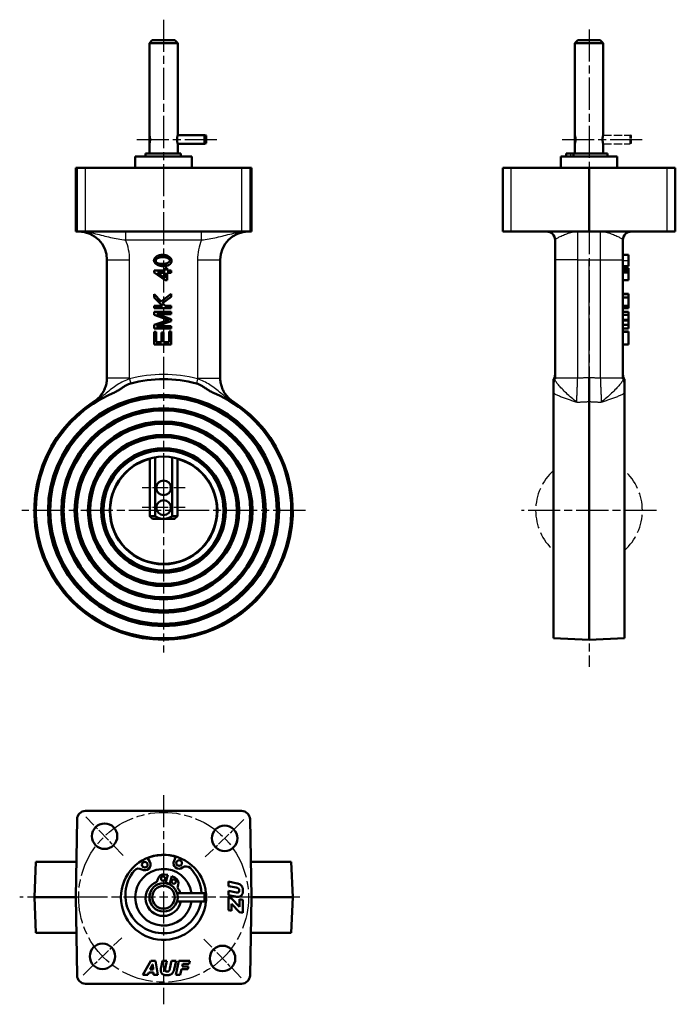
# Model space of a CAD drawing. Header units: millimetres. Extents: x 74 to 306, y 157 to 505.
import ezdxf

# ---------------------------------------------------------------- set-up
doc = ezdxf.new("R2010")
doc.units = ezdxf.units.MM
doc.header["$LTSCALE"] = 2
doc.linetypes.add('CHAIN', pattern=[0.3543, 0.2362, -0.0295, 0.0591, -0.0295])
doc.linetypes.add('DASHED', pattern=[0.2067, 0.1654, -0.0413])
for name, color, linetype, lineweight in [('Mittellinie(DIN)', 4, 'CHAIN', 25), ('Mittelpunktmarkierung(DIN)', 4, 'CHAIN', 25), ('Sichtbare Kanten(DIN)', 7, 'Continuous', 50), ('Sichtbare tangentiale Kanten(DIN)', 3, 'Continuous', 25)]:
    doc.layers.add(name, color=color, linetype=linetype, lineweight=lineweight)

msp = doc.modelspace()

# ---------------------------------------------------------------- linework, layer by layer
at = {"layer": 'Mittellinie(DIN)', "linetype": 'CHAIN', "ltscale": 23.990969}
for p, q in [((115.78, 462.47), (144.78, 462.47)), ((266.1, 462.47), (295.1, 462.47))]:
    msp.add_line(p, q, dxfattribs=at)
msp.add_circle((125.28, 194.89), 30, dxfattribs=at)
at = {"layer": 'Mittelpunktmarkierung(DIN)', "linetype": 'CHAIN', "ltscale": 23.990969}
for p, q in [((125.28, 504.75), (125.28, 281.36)), ((275.6, 501.29), (275.6, 276.24)), ((175.39, 331.47), (75.17, 331.47)), ((299.45, 331.47), (251.75, 331.47)), ((125.28, 230.95), (125.28, 157.11)), ((173.48, 194.89), (74.44, 194.89))]:
    msp.add_line(p, q, dxfattribs=at)
at = {"layer": 'Mittelpunktmarkierung(DIN)', "linetype": 'CHAIN', "ltscale": 8.445076}
for p, q in [((125.28, 347.07), (125.28, 331.87)), ((132.88, 339.47), (117.68, 339.47)), ((125.28, 340.07), (125.28, 324.87)), ((132.88, 332.47), (117.68, 332.47))]:
    msp.add_line(p, q, dxfattribs=at)
at = {"layer": 'Mittelpunktmarkierung(DIN)', "linetype": 'CHAIN', "ltscale": 10.556371}
for p, q in [((111.04, 209.63), (97.84, 223.3)), ((153.7, 222.32), (140.03, 209.13)), ((96.87, 167.45), (110.54, 180.64)), ((152.72, 166.47), (139.52, 180.14))]:
    msp.add_line(p, q, dxfattribs=at)
at = {"layer": 'Sichtbare Kanten(DIN)'}
for p, q in [((121.28, 497.47), (120.28, 496.47)), ((121.28, 497.47), (129.28, 497.47)), ((129.28, 497.47), (130.28, 496.47)), ((271.6, 497.47), (270.6, 496.47)), ((271.6, 497.47), (279.6, 497.47)), ((279.6, 497.47), (280.6, 496.47)), ((130.28, 496.47), (120.28, 496.47)), ((120.28, 496.47), (120.28, 463.97)), ((130.28, 496.47), (130.28, 463.97)), ((280.6, 496.47), (270.6, 496.47)), ((270.6, 496.47), (270.6, 463.97)), ((280.6, 496.47), (280.6, 463.97)), ((120.28, 463.83), (120.32, 463.84)), ((120.28, 461.1), (120.28, 463.83)), ((130.28, 463.97), (139.78, 463.97)), ((139.78, 460.97), (139.78, 463.97)), ((140.28, 463.83), (139.78, 463.97)), ((140.28, 461.1), (140.28, 463.83)), ((270.6, 463.83), (270.63, 463.84)), ((270.6, 461.1), (270.6, 463.83)), ((120.28, 461.1), (120.32, 461.09)), ((120.28, 460.97), (120.28, 457.52)), ((130.28, 460.97), (139.78, 460.97)), ((130.28, 460.97), (130.28, 457.52)), ((140.28, 461.1), (139.78, 460.97)), ((270.6, 461.1), (270.63, 461.09)), ((270.6, 460.97), (270.6, 457.52)), ((280.6, 460.97), (280.6, 457.52)), ((135.28, 456.47), (115.28, 456.47)), ((115.28, 456.47), (115.28, 452.47)), ((118.94, 457.47), (131.44, 457.47)), ((118.94, 456.47), (118.94, 457.47)), ((130.28, 457.52), (120.28, 457.52)), ((121.28, 457.47), (121.28, 457.52)), ((129.28, 457.47), (129.28, 457.52)), ((131.44, 456.47), (131.44, 457.47)), ((135.28, 456.47), (135.28, 452.47)), ((285.6, 456.47), (265.6, 456.47)), ((265.6, 456.47), (265.6, 452.47)), ((267.53, 457.47), (269.16, 457.47)), ((267.53, 456.47), (267.53, 457.47)), ((270.1, 457.47), (269.16, 457.47)), ((270.1, 456.47), (270.1, 457.47)), ((270.1, 457.47), (282.19, 457.47)), ((280.6, 457.52), (270.6, 457.52)), ((271.6, 457.47), (271.6, 457.52)), ((279.6, 457.47), (279.6, 457.52)), ((282.19, 456.47), (282.19, 457.47)), ((285.6, 456.47), (285.6, 452.47)), ((94.73, 452.47), (94.25, 452.47)), ((94.25, 429.97), (94.25, 452.47)), ((94.73, 452.47), (97.73, 452.47)), ((152.83, 452.47), (97.73, 452.47)), ((152.83, 452.47), (155.83, 452.47)), ((156.31, 452.47), (155.83, 452.47)), ((156.31, 452.47), (156.31, 429.97)), ((245.1, 452.47), (248.05, 452.47)), ((245.1, 452.47), (245.1, 429.97)), ((275.6, 452.47), (248.05, 452.47)), ((303.15, 452.47), (275.6, 452.47)), ((275.6, 429.97), (275.6, 452.47)), ((303.15, 452.47), (306.1, 452.47)), ((306.1, 429.97), (306.1, 452.47)), ((94.73, 429.97), (94.25, 429.97)), ((97.73, 429.97), (94.73, 429.97)), ((152.83, 429.97), (97.73, 429.97)), ((155.83, 429.97), (152.83, 429.97)), ((156.31, 429.97), (155.83, 429.97)), ((248.05, 429.97), (245.1, 429.97)), ((275.6, 429.97), (248.05, 429.97)), ((303.15, 429.97), (275.6, 429.97)), ((306.1, 429.97), (303.15, 429.97)), ((263.6, 426.97), (263.6, 419.97)), ((287.6, 419.97), (287.6, 426.97)), ((287.6, 421.73), (289.6, 421.73)), ((289.6, 419.74), (289.6, 421.73)), ((105.28, 419.97), (105.28, 378.15)), ((145.28, 378.15), (145.28, 419.97)), ((263.6, 419.97), (263.6, 378.15)), ((287.6, 378.15), (287.6, 419.97)), ((287.6, 417.75), (289.6, 417.75)), ((289.6, 417.75), (289.6, 419.74)), ((121.92, 416.16), (125.87, 416.16)), ((121.92, 415.55), (121.92, 416.16)), ((125.87, 412.77), (121.92, 415.55)), ((123.11, 415.42), (125.87, 415.42)), ((125.87, 413.51), (123.11, 415.42)), ((125.87, 416.99), (126.56, 416.99)), ((125.87, 416.16), (125.87, 416.99)), ((125.87, 415.42), (125.87, 413.51)), ((126.56, 416.99), (126.56, 416.16)), ((126.56, 416.16), (128.02, 416.16)), ((128.02, 415.42), (126.56, 415.42)), ((126.56, 415.42), (126.56, 412.77)), ((128.02, 416.16), (128.02, 415.42)), ((287.6, 416.99), (289.6, 416.99)), ((287.6, 416.16), (289.6, 416.16)), ((287.6, 415.55), (289.6, 415.55)), ((289.6, 416.16), (289.6, 416.99)), ((289.6, 415.55), (289.6, 416.16)), ((289.6, 412.77), (289.6, 415.55)), ((126.56, 412.77), (125.87, 412.77)), ((287.6, 412.77), (289.6, 412.77)), ((121.92, 407.8), (124.39, 405.24)), ((121.92, 406.71), (121.92, 407.8)), ((124.39, 405.24), (128.02, 407.91)), ((128.02, 406.85), (124.93, 404.68)), ((128.02, 407.91), (128.02, 406.85)), ((287.6, 407.91), (289.6, 407.91)), ((287.6, 407.8), (289.6, 407.8)), ((289.6, 407.8), (289.6, 407.91)), ((289.6, 406.71), (289.6, 407.8)), ((124.94, 403.68), (121.92, 406.71)), ((121.92, 403.68), (124.94, 403.68)), ((121.92, 402.87), (121.92, 403.68)), ((124.93, 404.68), (125.9, 403.68)), ((125.9, 403.68), (128.02, 403.68)), ((128.02, 403.68), (128.02, 402.87)), ((287.6, 406.71), (289.6, 406.71)), ((287.6, 403.68), (289.6, 403.68)), ((289.6, 403.68), (289.6, 406.71)), ((289.6, 402.87), (289.6, 403.68)), ((128.02, 402.87), (121.92, 402.87)), ((121.92, 401.6), (128.02, 401.6)), ((121.92, 400.52), (121.92, 401.6)), ((126.16, 399.05), (121.92, 400.52)), ((122.91, 400.83), (128.02, 399.05)), ((128.02, 400.83), (122.91, 400.83)), ((128.02, 401.6), (128.02, 400.83)), ((287.6, 402.87), (289.6, 402.87)), ((287.6, 401.6), (289.6, 401.6)), ((287.6, 400.52), (289.6, 400.52)), ((289.6, 400.52), (289.6, 401.6)), ((289.6, 399.05), (289.6, 400.52)), ((121.92, 396.99), (126.23, 398.44)), ((121.92, 395.78), (121.92, 396.99)), ((128.02, 398.32), (122.82, 396.55)), ((122.82, 396.55), (128.02, 396.55)), ((128.02, 399.05), (128.02, 398.32)), ((128.02, 396.55), (128.02, 395.78)), ((287.6, 398.73), (289.6, 398.73)), ((287.6, 396.99), (289.6, 396.99)), ((289.6, 398.73), (289.6, 399.05)), ((289.6, 398.44), (289.6, 398.73)), ((289.6, 396.99), (289.6, 398.44)), ((289.6, 395.78), (289.6, 396.99)), ((128.02, 395.78), (121.92, 395.78)), ((121.92, 394.55), (122.64, 394.55)), ((121.92, 390.13), (121.92, 394.55)), ((122.64, 394.55), (122.64, 390.94)), ((124.5, 394.32), (125.22, 394.32)), ((124.5, 390.94), (124.5, 394.32)), ((125.22, 394.32), (125.22, 390.94)), ((127.29, 394.69), (128.02, 394.69)), ((127.29, 390.94), (127.29, 394.69)), ((128.02, 394.69), (128.02, 390.13)), ((287.6, 395.78), (289.6, 395.78)), ((287.6, 394.69), (289.6, 394.69)), ((287.6, 394.55), (289.6, 394.55)), ((289.6, 394.55), (289.6, 394.69)), ((289.6, 390.13), (289.6, 394.55)), ((128.02, 390.13), (121.92, 390.13)), ((122.64, 390.94), (124.5, 390.94)), ((125.22, 390.94), (127.29, 390.94)), ((287.6, 390.13), (289.6, 390.13)), ((263.1, 376.34), (263.1, 377.81)), ((263.1, 376.34), (263.1, 372.86)), ((263.6, 378.15), (263.6, 377.95)), ((275.6, 378.36), (275.6, 369.92)), ((287.6, 377.95), (287.6, 378.15)), ((288.1, 377.81), (288.1, 376.34)), ((288.1, 372.86), (288.1, 376.34)), ((263.1, 286.36), (263.1, 372.86)), ((288.1, 372.86), (288.1, 286.36)), ((275.6, 369.92), (275.6, 285.81)), ((120.38, 349.82), (120.38, 329.47)), ((122.28, 329.47), (122.28, 350.23)), ((128.28, 350.23), (128.28, 329.47)), ((130.18, 329.47), (130.18, 349.82)), ((120.38, 329.47), (122.28, 329.47)), ((125.28, 328.47), (121.41, 328.47)), ((129.15, 328.47), (125.28, 328.47)), ((128.28, 329.47), (130.18, 329.47)), ((263.1, 286.36), (275.6, 285.81)), ((288.1, 286.36), (275.6, 285.81)), ((97.73, 225.39), (152.83, 225.39)), ((94.25, 194.89), (94.73, 222.44)), ((155.83, 222.44), (156.31, 194.89)), ((119.58, 208.81), (120.38, 207.41)), ((128.97, 207.82), (129.64, 209.29)), ((80.17, 207.39), (79.63, 194.89)), ((80.17, 207.39), (94.47, 207.39)), ((156.1, 207.39), (170.39, 207.39)), ((170.39, 207.39), (170.94, 194.89)), ((125.61, 202.94), (126.76, 202.82)), ((126.76, 202.82), (125.91, 199.85)), ((127.36, 199.44), (128.2, 202.41)), ((128.2, 202.41), (129.24, 201.91)), ((122.95, 200.38), (123.21, 201.32)), ((130.43, 199.27), (130.16, 198.33)), ((148.23, 198.88), (148.23, 200.44)), ((148.23, 200.44), (151.24, 199.79)), ((150.96, 198.31), (148.23, 198.88)), ((94.25, 194.89), (79.63, 194.89)), ((80.17, 182.39), (79.63, 194.89)), ((94.73, 167.33), (94.25, 194.89)), ((120.28, 196.25), (120.49, 196.31)), ((120.28, 193.52), (120.28, 196.25)), ((130.05, 196.39), (139.78, 196.39)), ((139.78, 193.39), (139.78, 196.39)), ((140.28, 196.25), (139.78, 196.39)), ((140.28, 193.52), (140.28, 196.25)), ((148.23, 195.67), (148.23, 197.22)), ((148.23, 197.22), (151.04, 196.62)), ((150.65, 195.15), (148.23, 195.67)), ((156.31, 194.89), (155.83, 167.33)), ((170.94, 194.89), (156.31, 194.89)), ((170.39, 182.39), (170.94, 194.89)), ((120.28, 193.52), (120.49, 193.46)), ((130.05, 193.39), (139.78, 193.39)), ((140.28, 193.52), (139.78, 193.39)), ((148.23, 190.32), (148.23, 194.66)), ((148.23, 194.66), (149.23, 194.48)), ((149.23, 194.48), (152.15, 191.51)), ((152.15, 189.64), (149.3, 192.57)), ((149.3, 192.57), (149.3, 190.09)), ((152.15, 191.51), (152.15, 194.26)), ((152.15, 194.26), (153.23, 194.03)), ((153.23, 194.03), (153.23, 189.4)), ((149.3, 190.09), (148.23, 190.32)), ((153.23, 189.4), (152.15, 189.64)), ((94.47, 182.39), (80.17, 182.39)), ((170.39, 182.39), (156.1, 182.39)), ((118, 167.47), (120.83, 172.47)), ((121.42, 171.17), (120.56, 169.35)), ((120.83, 172.47), (122.47, 172.47)), ((121.43, 171.17), (121.42, 171.17)), ((121.59, 169.35), (121.43, 171.17)), ((122.47, 172.47), (123.27, 167.47)), ((124.39, 170.05), (124.91, 172.47)), ((124.91, 172.47), (126.46, 172.47)), ((126.46, 172.47), (125.86, 169.66)), ((127.55, 169.74), (128.12, 172.47)), ((128.12, 172.47), (129.68, 172.47)), ((129.68, 172.47), (129.03, 169.46)), ((129.66, 167.47), (130.72, 172.47)), ((130.72, 172.47), (134.56, 172.47)), ((132.03, 171.4), (131.84, 170.51)), ((131.84, 170.51), (134.08, 170.51)), ((134.33, 171.4), (132.03, 171.4)), ((134.08, 170.51), (133.86, 169.5)), ((134.56, 172.47), (134.33, 171.4)), ((119.67, 167.47), (118, 167.47)), ((120.05, 168.29), (119.67, 167.47)), ((121.68, 168.29), (120.05, 168.29)), ((120.56, 169.35), (121.59, 169.35)), ((121.75, 167.47), (121.68, 168.29)), ((123.27, 167.47), (121.75, 167.47)), ((131.2, 167.47), (129.66, 167.47)), ((131.61, 169.5), (131.2, 167.47)), ((133.86, 169.5), (131.61, 169.5)), ((152.83, 164.39), (97.73, 164.39))]:
    msp.add_line(p, q, dxfattribs=at)
at = {"layer": 'Sichtbare Kanten(DIN)', "linetype": 'DASHED', "lineweight": 25, "ltscale": 9.047209}
for p, q in [((280.6, 463.97), (290.1, 463.97)), ((280.6, 460.97), (290.1, 460.97))]:
    msp.add_line(p, q, dxfattribs=at)
at = {"layer": 'Sichtbare Kanten(DIN)', "linetype": 'DASHED', "lineweight": 25, "ltscale": 4.487736}
msp.add_line((290.1, 460.97), (290.1, 463.97), dxfattribs=at)
at = {"layer": 'Sichtbare Kanten(DIN)', "linetype": 'DASHED', "lineweight": 25, "ltscale": 0.492872}
for p, q in [((290.6, 463.83), (290.1, 463.97)), ((290.6, 461.1), (290.1, 460.97))]:
    msp.add_line(p, q, dxfattribs=at)
at = {"layer": 'Sichtbare Kanten(DIN)', "linetype": 'DASHED', "lineweight": 25, "ltscale": 4.086898}
msp.add_line((290.6, 461.1), (290.6, 463.83), dxfattribs=at)
at = {"layer": 'Sichtbare Kanten(DIN)', "flags": 128}
for points in [[(120.28, 463.97), (120.28, 463.96), (120.29, 463.95), (120.29, 463.94), (120.3, 463.92), (120.31, 463.89), (120.31, 463.85), (120.33, 463.81), (120.34, 463.76), (120.35, 463.71), (120.37, 463.65), (120.38, 463.59), (120.4, 463.53), (120.41, 463.46), (120.42, 463.38), (120.44, 463.3), (120.45, 463.22), (120.47, 463.13), (120.48, 463.04), (120.49, 462.95), (120.5, 462.85), (120.5, 462.76), (120.51, 462.66), (120.51, 462.56), (120.51, 462.47)], [(120.51, 462.47), (120.51, 462.37), (120.51, 462.27), (120.5, 462.18), (120.5, 462.08), (120.49, 461.99), (120.48, 461.89), (120.47, 461.8), (120.45, 461.71), (120.44, 461.63), (120.42, 461.55), (120.41, 461.48), (120.4, 461.41), (120.38, 461.34), (120.37, 461.28), (120.35, 461.22), (120.34, 461.17), (120.33, 461.12), (120.31, 461.08), (120.31, 461.05), (120.3, 461.02), (120.29, 461), (120.29, 460.98), (120.28, 460.97), (120.28, 460.97)], [(130.28, 460.97), (130.28, 460.98), (130.27, 461.02), (130.25, 461.08), (130.22, 461.17), (130.2, 461.28), (130.17, 461.41), (130.14, 461.55), (130.11, 461.71), (130.09, 461.89), (130.07, 462.08), (130.06, 462.27), (130.05, 462.47), (130.06, 462.66), (130.07, 462.85), (130.09, 463.04), (130.11, 463.22), (130.14, 463.38), (130.17, 463.53), (130.2, 463.65), (130.22, 463.76), (130.25, 463.85), (130.27, 463.92), (130.28, 463.95), (130.28, 463.97)], [(270.6, 463.97), (270.6, 463.96), (270.6, 463.95), (270.61, 463.94), (270.61, 463.92), (270.62, 463.89), (270.63, 463.85), (270.64, 463.81), (270.66, 463.76), (270.67, 463.71), (270.68, 463.65), (270.7, 463.59), (270.71, 463.53), (270.73, 463.46), (270.74, 463.38), (270.76, 463.3), (270.77, 463.22), (270.78, 463.13), (270.79, 463.04), (270.8, 462.95), (270.81, 462.85), (270.82, 462.76), (270.82, 462.66), (270.83, 462.56), (270.83, 462.47)], [(270.83, 462.47), (270.83, 462.37), (270.82, 462.27), (270.82, 462.18), (270.81, 462.08), (270.8, 461.99), (270.79, 461.89), (270.78, 461.8), (270.77, 461.71), (270.76, 461.63), (270.74, 461.55), (270.73, 461.48), (270.71, 461.41), (270.7, 461.34), (270.68, 461.28), (270.67, 461.22), (270.66, 461.17), (270.64, 461.12), (270.63, 461.08), (270.62, 461.05), (270.61, 461.02), (270.61, 461), (270.6, 460.98), (270.6, 460.97), (270.6, 460.97)], [(280.6, 460.97), (280.59, 460.98), (280.58, 461.02), (280.57, 461.08), (280.54, 461.17), (280.51, 461.28), (280.48, 461.41), (280.46, 461.55), (280.43, 461.71), (280.4, 461.89), (280.38, 462.08), (280.37, 462.27), (280.37, 462.47), (280.37, 462.66), (280.38, 462.85), (280.4, 463.04), (280.43, 463.22), (280.46, 463.38), (280.48, 463.53), (280.51, 463.65), (280.54, 463.76), (280.57, 463.85), (280.58, 463.92), (280.59, 463.95), (280.6, 463.97)], [(121.89, 419.74), (121.9, 419.85), (121.92, 419.96), (121.95, 420.08), (122, 420.2), (122.06, 420.32), (122.13, 420.44), (122.22, 420.56), (122.31, 420.68), (122.42, 420.8), (122.54, 420.91), (122.67, 421.01), (122.81, 421.11), (122.97, 421.21), (123.13, 421.29), (123.29, 421.37), (123.47, 421.45), (123.65, 421.51), (123.84, 421.57), (124.03, 421.62), (124.23, 421.66), (124.42, 421.69), (124.62, 421.71), (124.82, 421.73), (125.01, 421.73)], [(122.51, 419.74), (122.52, 419.8), (122.53, 419.87), (122.56, 419.94), (122.59, 420.01), (122.64, 420.08), (122.69, 420.15), (122.75, 420.22), (122.82, 420.28), (122.9, 420.35), (122.99, 420.42), (123.09, 420.48), (123.19, 420.54), (123.31, 420.6), (123.43, 420.66), (123.56, 420.71), (123.69, 420.76), (123.83, 420.8), (123.98, 420.84), (124.14, 420.87), (124.3, 420.9), (124.47, 420.93), (124.64, 420.94), (124.82, 420.95), (125.01, 420.96)], [(125.01, 421.73), (125.19, 421.73), (125.37, 421.71), (125.56, 421.69), (125.75, 421.66), (125.94, 421.62), (126.12, 421.57), (126.31, 421.51), (126.49, 421.44), (126.66, 421.37), (126.83, 421.29), (126.99, 421.2), (127.15, 421.11), (127.29, 421.01), (127.43, 420.91), (127.55, 420.8), (127.67, 420.69), (127.77, 420.57), (127.86, 420.45), (127.94, 420.33), (128, 420.21), (128.05, 420.09), (128.09, 419.97), (128.11, 419.86), (128.12, 419.74)], [(125.01, 420.96), (125.19, 420.95), (125.37, 420.94), (125.55, 420.93), (125.71, 420.9), (125.88, 420.87), (126.03, 420.84), (126.18, 420.8), (126.32, 420.76), (126.46, 420.71), (126.59, 420.66), (126.71, 420.6), (126.82, 420.54), (126.92, 420.48), (127.02, 420.42), (127.11, 420.35), (127.19, 420.29), (127.26, 420.22), (127.33, 420.15), (127.38, 420.08), (127.42, 420.01), (127.46, 419.94), (127.48, 419.88), (127.5, 419.81), (127.5, 419.74)], [(125.01, 417.75), (124.82, 417.76), (124.64, 417.77), (124.45, 417.8), (124.26, 417.83), (124.07, 417.87), (123.89, 417.92), (123.7, 417.98), (123.52, 418.04), (123.35, 418.12), (123.18, 418.2), (123.02, 418.28), (122.86, 418.38), (122.72, 418.48), (122.58, 418.58), (122.46, 418.69), (122.34, 418.8), (122.24, 418.92), (122.15, 419.04), (122.07, 419.16), (122.01, 419.28), (121.96, 419.4), (121.92, 419.51), (121.9, 419.63), (121.89, 419.74)], [(122.95, 418.91), (122.91, 418.94), (122.88, 418.96), (122.85, 418.99), (122.81, 419.02), (122.78, 419.05), (122.76, 419.08), (122.73, 419.11), (122.7, 419.14), (122.68, 419.17), (122.66, 419.2), (122.64, 419.24), (122.62, 419.27), (122.6, 419.31), (122.59, 419.34), (122.57, 419.38), (122.56, 419.41), (122.55, 419.45), (122.54, 419.49), (122.53, 419.53), (122.52, 419.57), (122.52, 419.61), (122.51, 419.65), (122.51, 419.69), (122.51, 419.74)], [(125.01, 418.53), (124.88, 418.53), (124.76, 418.53), (124.65, 418.53), (124.53, 418.54), (124.42, 418.54), (124.32, 418.55), (124.21, 418.56), (124.11, 418.57), (124.01, 418.58), (123.92, 418.59), (123.83, 418.61), (123.74, 418.62), (123.66, 418.64), (123.58, 418.66), (123.5, 418.68), (123.42, 418.7), (123.35, 418.72), (123.29, 418.74), (123.22, 418.77), (123.16, 418.79), (123.1, 418.82), (123.05, 418.85), (123, 418.88), (122.95, 418.91)], [(127.5, 419.74), (127.5, 419.68), (127.48, 419.61), (127.46, 419.54), (127.42, 419.48), (127.38, 419.41), (127.33, 419.34), (127.26, 419.27), (127.19, 419.2), (127.11, 419.13), (127.02, 419.07), (126.93, 419), (126.82, 418.94), (126.71, 418.88), (126.59, 418.83), (126.46, 418.78), (126.32, 418.73), (126.18, 418.68), (126.03, 418.64), (125.88, 418.61), (125.72, 418.58), (125.55, 418.56), (125.37, 418.54), (125.19, 418.53), (125.01, 418.53)], [(127.49, 418.36), (127.42, 418.31), (127.36, 418.26), (127.28, 418.22), (127.21, 418.17), (127.13, 418.13), (127.05, 418.09), (126.96, 418.06), (126.87, 418.02), (126.78, 417.99), (126.69, 417.96), (126.59, 417.93), (126.49, 417.91), (126.38, 417.88), (126.27, 417.86), (126.16, 417.84), (126.05, 417.82), (125.93, 417.81), (125.81, 417.79), (125.68, 417.78), (125.55, 417.77), (125.42, 417.76), (125.29, 417.76), (125.15, 417.76), (125.01, 417.75)], [(128.12, 419.74), (128.12, 419.67), (128.11, 419.6), (128.11, 419.53), (128.1, 419.46), (128.09, 419.39), (128.08, 419.33), (128.06, 419.26), (128.05, 419.2), (128.03, 419.14), (128.01, 419.07), (127.99, 419.01), (127.96, 418.96), (127.93, 418.9), (127.9, 418.84), (127.87, 418.79), (127.84, 418.74), (127.8, 418.68), (127.76, 418.63), (127.72, 418.58), (127.68, 418.54), (127.64, 418.49), (127.59, 418.45), (127.54, 418.4), (127.49, 418.36)], [(127.14, 398.73), (127.11, 398.74), (127.08, 398.75), (127.05, 398.76), (127.02, 398.77), (126.99, 398.78), (126.95, 398.79), (126.92, 398.8), (126.88, 398.81), (126.84, 398.82), (126.81, 398.84), (126.77, 398.85), (126.73, 398.86), (126.69, 398.88), (126.64, 398.89), (126.6, 398.9), (126.56, 398.92), (126.51, 398.93), (126.46, 398.95), (126.42, 398.97), (126.37, 398.98), (126.32, 399), (126.27, 399.02), (126.21, 399.04), (126.16, 399.05)], [(126.23, 398.44), (126.28, 398.45), (126.33, 398.47), (126.38, 398.48), (126.43, 398.5), (126.47, 398.52), (126.52, 398.53), (126.56, 398.54), (126.6, 398.56), (126.64, 398.57), (126.69, 398.58), (126.72, 398.6), (126.76, 398.61), (126.8, 398.62), (126.84, 398.63), (126.87, 398.64), (126.9, 398.66), (126.94, 398.67), (126.97, 398.68), (127, 398.69), (127.03, 398.7), (127.06, 398.7), (127.08, 398.71), (127.11, 398.72), (127.14, 398.73)], [(105.28, 378.36), (105.27, 377.94), (105.25, 377.52), (105.2, 377.1), (105.14, 376.69), (105.06, 376.28), (104.97, 375.87), (104.86, 375.47), (104.73, 375.07), (104.58, 374.68), (104.42, 374.29), (104.25, 373.92), (104.05, 373.55), (103.84, 373.18), (103.62, 372.83), (103.38, 372.48), (103.13, 372.15), (102.87, 371.83), (102.59, 371.52), (102.3, 371.22), (101.99, 370.93), (101.68, 370.66), (101.35, 370.4), (101.02, 370.15), (100.67, 369.92)], [(107.36, 372.86), (107.68, 373.01), (108, 373.16), (108.31, 373.32), (108.61, 373.49), (108.9, 373.66), (109.19, 373.83), (109.48, 374), (109.76, 374.18), (110.03, 374.35), (110.29, 374.53), (110.55, 374.7), (110.8, 374.86), (111.05, 375.02), (111.29, 375.18), (111.53, 375.33), (111.77, 375.48), (112, 375.61), (112.23, 375.74), (112.47, 375.87), (112.71, 375.98), (112.95, 376.09), (113.19, 376.18), (113.44, 376.27), (113.7, 376.34)], [(136.87, 376.34), (137.12, 376.27), (137.37, 376.18), (137.62, 376.09), (137.86, 375.98), (138.09, 375.87), (138.33, 375.74), (138.57, 375.61), (138.8, 375.47), (139.04, 375.33), (139.28, 375.17), (139.53, 375.01), (139.78, 374.85), (140.03, 374.68), (140.29, 374.51), (140.56, 374.34), (140.83, 374.16), (141.11, 373.99), (141.39, 373.82), (141.68, 373.65), (141.97, 373.48), (142.27, 373.31), (142.57, 373.16), (142.88, 373.01), (143.2, 372.86)], [(145.28, 378.36), (145.29, 377.94), (145.32, 377.52), (145.36, 377.1), (145.42, 376.69), (145.5, 376.28), (145.59, 375.87), (145.71, 375.47), (145.83, 375.07), (145.98, 374.68), (146.14, 374.29), (146.32, 373.92), (146.51, 373.55), (146.72, 373.18), (146.94, 372.83), (147.18, 372.48), (147.43, 372.15), (147.7, 371.83), (147.98, 371.52), (148.27, 371.22), (148.57, 370.93), (148.88, 370.66), (149.21, 370.4), (149.55, 370.15), (149.9, 369.92)], [(120.38, 329.47), (120.43, 329.42), (120.48, 329.37), (120.52, 329.33), (120.57, 329.28), (120.62, 329.24), (120.66, 329.19), (120.71, 329.15), (120.75, 329.11), (120.79, 329.06), (120.84, 329.02), (120.88, 328.98), (120.92, 328.94), (120.97, 328.9), (121.01, 328.86), (121.05, 328.81), (121.09, 328.77), (121.13, 328.74), (121.17, 328.7), (121.21, 328.66), (121.25, 328.62), (121.29, 328.58), (121.33, 328.54), (121.37, 328.5), (121.41, 328.47)], [(125.28, 328.47), (125.16, 328.47), (125.05, 328.47), (124.93, 328.48), (124.81, 328.49), (124.7, 328.51), (124.58, 328.53), (124.46, 328.55), (124.35, 328.58), (124.23, 328.6), (124.11, 328.64), (123.99, 328.67), (123.87, 328.71), (123.75, 328.75), (123.62, 328.8), (123.5, 328.85), (123.37, 328.9), (123.24, 328.96), (123.11, 329.02), (122.98, 329.08), (122.85, 329.15), (122.71, 329.22), (122.57, 329.3), (122.43, 329.38), (122.28, 329.47)], [(128.28, 329.47), (128.14, 329.38), (127.99, 329.3), (127.85, 329.22), (127.72, 329.15), (127.58, 329.08), (127.45, 329.02), (127.32, 328.96), (127.19, 328.9), (127.07, 328.85), (126.94, 328.8), (126.82, 328.75), (126.7, 328.71), (126.58, 328.67), (126.46, 328.64), (126.34, 328.6), (126.22, 328.58), (126.1, 328.55), (125.98, 328.53), (125.87, 328.51), (125.75, 328.49), (125.63, 328.48), (125.52, 328.47), (125.4, 328.47), (125.28, 328.47)], [(129.15, 328.47), (129.19, 328.5), (129.23, 328.54), (129.27, 328.58), (129.31, 328.62), (129.35, 328.66), (129.39, 328.7), (129.43, 328.74), (129.47, 328.77), (129.51, 328.81), (129.55, 328.86), (129.6, 328.9), (129.64, 328.94), (129.68, 328.98), (129.73, 329.02), (129.77, 329.06), (129.81, 329.11), (129.86, 329.15), (129.9, 329.19), (129.95, 329.24), (129.99, 329.28), (130.04, 329.33), (130.09, 329.37), (130.13, 329.42), (130.18, 329.47)], [(152.05, 197.28), (152.05, 197.34), (152.05, 197.4), (152.04, 197.46), (152.03, 197.52), (152.01, 197.57), (152, 197.63), (151.98, 197.68), (151.95, 197.73), (151.93, 197.78), (151.9, 197.83), (151.87, 197.87), (151.83, 197.92), (151.79, 197.96), (151.74, 198), (151.69, 198.04), (151.63, 198.08), (151.57, 198.11), (151.5, 198.14), (151.42, 198.18), (151.34, 198.21), (151.25, 198.24), (151.16, 198.26), (151.06, 198.29), (150.96, 198.31)], [(151.24, 199.79), (151.41, 199.75), (151.58, 199.71), (151.73, 199.66), (151.88, 199.6), (152.03, 199.54), (152.16, 199.48), (152.29, 199.41), (152.41, 199.33), (152.52, 199.25), (152.62, 199.17), (152.72, 199.07), (152.81, 198.98), (152.89, 198.88), (152.96, 198.77), (153.03, 198.65), (153.09, 198.52), (153.14, 198.39), (153.19, 198.25), (153.23, 198.1), (153.26, 197.94), (153.28, 197.78), (153.3, 197.6), (153.31, 197.42), (153.31, 197.23)], [(151.54, 195.06), (151.5, 195.06), (151.47, 195.06), (151.43, 195.06), (151.39, 195.06), (151.35, 195.07), (151.31, 195.07), (151.27, 195.07), (151.24, 195.07), (151.2, 195.08), (151.16, 195.08), (151.12, 195.08), (151.09, 195.09), (151.05, 195.09), (151.01, 195.09), (150.97, 195.1), (150.94, 195.1), (150.9, 195.11), (150.86, 195.11), (150.83, 195.12), (150.79, 195.13), (150.76, 195.13), (150.72, 195.14), (150.68, 195.15), (150.65, 195.15)], [(151.04, 196.62), (151.06, 196.62), (151.08, 196.61), (151.09, 196.61), (151.11, 196.61), (151.13, 196.61), (151.14, 196.6), (151.16, 196.6), (151.18, 196.6), (151.19, 196.6), (151.21, 196.59), (151.23, 196.59), (151.25, 196.59), (151.26, 196.59), (151.28, 196.59), (151.3, 196.58), (151.32, 196.58), (151.33, 196.58), (151.35, 196.58), (151.37, 196.58), (151.39, 196.58), (151.41, 196.58), (151.42, 196.58), (151.44, 196.58), (151.46, 196.58)], [(151.46, 196.58), (151.51, 196.58), (151.56, 196.58), (151.6, 196.59), (151.64, 196.6), (151.68, 196.61), (151.72, 196.62), (151.76, 196.64), (151.79, 196.66), (151.82, 196.68), (151.85, 196.7), (151.88, 196.73), (151.91, 196.75), (151.93, 196.78), (151.95, 196.82), (151.97, 196.85), (151.99, 196.89), (152, 196.93), (152.02, 196.97), (152.03, 197.02), (152.04, 197.07), (152.04, 197.12), (152.05, 197.17), (152.05, 197.22), (152.05, 197.28)], [(153.31, 197.23), (153.31, 197.03), (153.3, 196.83), (153.28, 196.66), (153.26, 196.49), (153.23, 196.34), (153.19, 196.21), (153.14, 196.09), (153.09, 195.97), (153.03, 195.86), (152.96, 195.75), (152.89, 195.65), (152.81, 195.56), (152.72, 195.48), (152.63, 195.4), (152.54, 195.33), (152.44, 195.28), (152.34, 195.22), (152.23, 195.18), (152.12, 195.14), (152.01, 195.11), (151.9, 195.09), (151.78, 195.08), (151.66, 195.07), (151.54, 195.06)], [(124.3, 169.16), (124.3, 169.19), (124.3, 169.23), (124.3, 169.27), (124.3, 169.31), (124.3, 169.35), (124.31, 169.39), (124.31, 169.43), (124.31, 169.46), (124.31, 169.5), (124.32, 169.54), (124.32, 169.58), (124.32, 169.61), (124.33, 169.65), (124.33, 169.69), (124.34, 169.72), (124.34, 169.76), (124.35, 169.8), (124.35, 169.83), (124.36, 169.87), (124.36, 169.91), (124.37, 169.94), (124.38, 169.98), (124.38, 170.02), (124.39, 170.05)], [(126.47, 167.39), (126.26, 167.39), (126.07, 167.4), (125.89, 167.42), (125.73, 167.44), (125.58, 167.47), (125.45, 167.51), (125.32, 167.56), (125.21, 167.61), (125.09, 167.67), (124.99, 167.74), (124.89, 167.81), (124.8, 167.89), (124.72, 167.98), (124.64, 168.07), (124.57, 168.16), (124.51, 168.26), (124.46, 168.36), (124.42, 168.47), (124.38, 168.58), (124.35, 168.69), (124.33, 168.8), (124.31, 168.92), (124.3, 169.04), (124.3, 169.16)], [(125.86, 169.66), (125.86, 169.64), (125.85, 169.62), (125.85, 169.61), (125.85, 169.59), (125.84, 169.57), (125.84, 169.56), (125.84, 169.54), (125.83, 169.52), (125.83, 169.51), (125.83, 169.49), (125.83, 169.47), (125.83, 169.45), (125.82, 169.44), (125.82, 169.42), (125.82, 169.4), (125.82, 169.38), (125.82, 169.37), (125.82, 169.35), (125.82, 169.33), (125.82, 169.31), (125.82, 169.29), (125.82, 169.27), (125.82, 169.26), (125.82, 169.24)], [(125.82, 169.24), (125.82, 169.19), (125.82, 169.14), (125.83, 169.1), (125.84, 169.06), (125.85, 169.02), (125.86, 168.98), (125.88, 168.94), (125.89, 168.91), (125.91, 168.88), (125.94, 168.85), (125.96, 168.82), (125.99, 168.79), (126.02, 168.77), (126.05, 168.75), (126.09, 168.73), (126.13, 168.71), (126.17, 168.7), (126.21, 168.68), (126.26, 168.67), (126.3, 168.66), (126.35, 168.66), (126.41, 168.65), (126.46, 168.65), (126.52, 168.65)], [(129.03, 169.46), (128.99, 169.29), (128.94, 169.12), (128.89, 168.96), (128.84, 168.81), (128.78, 168.67), (128.71, 168.54), (128.64, 168.41), (128.57, 168.29), (128.49, 168.18), (128.4, 168.08), (128.31, 167.98), (128.22, 167.89), (128.12, 167.81), (128.01, 167.74), (127.89, 167.67), (127.76, 167.61), (127.63, 167.56), (127.49, 167.51), (127.34, 167.47), (127.18, 167.44), (127.01, 167.42), (126.84, 167.4), (126.66, 167.39), (126.47, 167.39)], [(126.52, 168.65), (126.58, 168.65), (126.64, 168.65), (126.7, 168.66), (126.76, 168.67), (126.81, 168.68), (126.86, 168.7), (126.92, 168.72), (126.97, 168.75), (127.02, 168.77), (127.06, 168.8), (127.11, 168.83), (127.15, 168.87), (127.2, 168.91), (127.24, 168.96), (127.28, 169.01), (127.31, 169.07), (127.35, 169.13), (127.38, 169.2), (127.41, 169.28), (127.44, 169.36), (127.47, 169.45), (127.5, 169.54), (127.52, 169.64), (127.55, 169.74)]]:
    msp.add_lwpolyline(points, dxfattribs=at)
at = {"layer": 'Sichtbare Kanten(DIN)'}
for centre, radius in [((125.28, 331.47), 40.81), ((125.28, 331.47), 40.41), ((125.28, 331.47), 40.01), ((125.28, 331.47), 36.11), ((125.28, 331.47), 35.71), ((125.28, 331.47), 35.31), ((125.28, 331.47), 31.41), ((125.28, 331.47), 31.01), ((125.28, 331.47), 30.61), ((125.28, 331.47), 26.71), ((125.28, 331.47), 26.31), ((125.28, 331.47), 25.91), ((125.28, 331.47), 22.01), ((125.28, 331.47), 21.61), ((125.28, 331.47), 21.21), ((125.28, 331.47), 19), ((125.28, 339.47), 2.6), ((125.28, 332.47), 2.6), ((104.44, 216.47), 4.5), ((146.86, 215.72), 4.5), ((118.65, 206.41), 1), ((130.79, 206.99), 1), ((125.13, 201.5), 0.75), ((125.28, 194.89), 5), ((125.28, 194.89), 4), ((128.89, 200.43), 0.75), ((103.7, 174.05), 4.5), ((146.12, 173.3), 4.5)]:
    msp.add_circle(centre, radius, dxfattribs=at)
for centre, radius, start, end in [((95.28, 419.97), 10, 0, 90), ((155.28, 419.97), 10, 90, 180), ((260.6, 426.97), 3, 0, 90), ((290.6, 426.97), 3, 90, 180), ((260.6, 379.47), 3, 326.4427, 0), ((290.6, 379.47), 3, 180, 213.5573), ((125.28, 331.47), 46.34, 75.522, 104.478), ((125.28, 331.47), 45.11, 113.4049, 66.5951), ((125.28, 331.47), 45.65, 122.6243, 57.3757), ((125.28, 331.47), 18.85, 105.0637, 74.9363), ((97.73, 222.39), 3, 90, 179), ((152.83, 222.39), 3, 1, 90), ((125.28, 194.89), 15.05, 5.2204, 354.7796), ((125.28, 194.89), 14.95, 73.2166, 112.2317), ((118.65, 206.41), 2, 237.6543, 29.9197), ((130.79, 206.99), 2, 155.5285, 307.7939), ((133.24, 203.83), 2, 45.7037, 127.7939), ((125.25, 195.63), 13.45, 3.2002, 45.7037), ((125.25, 195.63), 13.45, 139.7445, 350.3736), ((116.51, 203.03), 2, 57.6543, 139.7445), ((125.28, 194.89), 10, 8.6269, 351.3731), ((125.38, 200.71), 2.25, 84.1284, 164.1284), ((128.26, 199.88), 2.25, 344.1284, 64.1284), ((125.19, 194.55), 6.25, 110.9983, 349.2727), ((125.28, 194.89), 5.25, 65.9152, 82.3417), ((125.19, 194.55), 6.25, 17.0895, 37.2585), ((125.28, 194.89), 15.05, 355.3283, 4.6717), ((97.73, 167.39), 3, 181, 270), ((152.83, 167.39), 3, 270, 359)]:
    msp.add_arc(centre, radius, start, end, dxfattribs=at)
at = {"layer": 'Sichtbare Kanten(DIN)', "linetype": 'DASHED', "lineweight": 25, "ltscale": 19.283258}
for start, end in [(131.539, 228.461), (311.539, 48.461)]:
    msp.add_arc((275.6, 331.47), 18.85, start, end, dxfattribs=at)
at = {"layer": 'Sichtbare tangentiale Kanten(DIN)'}
for p, q in [((269.16, 456.47), (269.16, 457.47)), ((94.73, 452.47), (94.73, 429.97)), ((97.73, 429.97), (97.73, 452.47)), ((152.83, 452.47), (152.83, 429.97)), ((155.83, 429.97), (155.83, 452.47)), ((248.05, 429.97), (248.05, 452.47)), ((303.15, 452.47), (303.15, 429.97)), ((111.86, 429.97), (111.86, 426.97)), ((138.7, 426.97), (138.7, 429.97)), ((271.6, 419.97), (271.6, 429.97)), ((279.6, 429.97), (279.6, 419.97)), ((111.86, 426.97), (138.7, 426.97)), ((105.28, 419.97), (113.28, 419.97)), ((113.28, 378.15), (113.28, 419.97)), ((137.28, 419.97), (137.28, 378.15)), ((137.28, 419.97), (145.28, 419.97)), ((271.6, 419.97), (263.6, 419.97)), ((271.6, 378.15), (271.6, 419.97)), ((271.6, 419.97), (275.6, 419.97)), ((275.6, 419.97), (279.6, 419.97)), ((275.6, 378.36), (275.6, 419.97)), ((279.6, 419.97), (287.6, 419.97)), ((279.6, 419.97), (279.6, 378.15)), ((287.6, 419.74), (289.6, 419.74)), ((287.6, 399.05), (289.6, 399.05)), ((287.6, 398.44), (289.6, 398.44)), ((113.28, 378.15), (105.28, 378.15)), ((113.28, 377.95), (113.7, 376.34)), ((137.28, 377.95), (136.87, 376.34)), ((137.28, 378.15), (145.28, 378.15)), ((271.6, 378.15), (263.6, 378.15)), ((287.6, 378.15), (279.6, 378.15)), ((100.67, 369.92), (100.69, 369.7)), ((149.88, 369.7), (149.9, 369.92))]:
    msp.add_line(p, q, dxfattribs=at)
at = {"layer": 'Sichtbare tangentiale Kanten(DIN)', "flags": 128}
for points in [[(95.28, 429.97), (96.04, 429.95), (96.8, 429.91), (97.56, 429.84), (98.3, 429.74), (99.04, 429.63), (99.77, 429.49), (100.49, 429.35), (101.19, 429.19), (101.88, 429.03), (102.56, 428.86), (103.23, 428.69), (103.9, 428.52), (104.56, 428.35), (105.23, 428.19), (105.88, 428.03), (106.54, 427.88), (107.2, 427.74), (107.87, 427.61), (108.53, 427.48), (109.2, 427.36), (109.86, 427.25), (110.53, 427.15), (111.2, 427.05), (111.86, 426.97)], [(138.7, 426.97), (139.36, 427.05), (140.03, 427.15), (140.7, 427.25), (141.37, 427.36), (142.03, 427.48), (142.7, 427.61), (143.36, 427.74), (144.02, 427.88), (144.68, 428.03), (145.34, 428.19), (146, 428.35), (146.66, 428.52), (147.33, 428.69), (148, 428.86), (148.68, 429.03), (149.37, 429.19), (150.08, 429.35), (150.79, 429.49), (151.52, 429.63), (152.26, 429.74), (153.01, 429.84), (153.76, 429.91), (154.52, 429.95), (155.28, 429.97)], [(263.6, 426.97), (263.62, 427.05), (263.68, 427.15), (263.78, 427.25), (263.92, 427.36), (264.09, 427.48), (264.3, 427.61), (264.54, 427.74), (264.81, 427.88), (265.11, 428.03), (265.43, 428.19), (265.78, 428.35), (266.15, 428.52), (266.54, 428.69), (266.95, 428.86), (267.37, 429.03), (267.81, 429.19), (268.25, 429.35), (268.71, 429.49), (269.18, 429.63), (269.66, 429.74), (270.14, 429.84), (270.62, 429.91), (271.11, 429.95), (271.6, 429.97)], [(279.6, 429.97), (280.09, 429.95), (280.57, 429.91), (281.06, 429.84), (281.54, 429.74), (282.02, 429.63), (282.48, 429.49), (282.94, 429.35), (283.39, 429.19), (283.83, 429.03), (284.25, 428.86), (284.65, 428.69), (285.04, 428.52), (285.41, 428.35), (285.76, 428.19), (286.09, 428.03), (286.38, 427.88), (286.66, 427.74), (286.9, 427.61), (287.1, 427.48), (287.28, 427.36), (287.42, 427.25), (287.52, 427.15), (287.58, 427.05), (287.6, 426.97)], [(105.28, 378.15), (105.27, 377.73), (105.25, 377.31), (105.2, 376.9), (105.14, 376.48), (105.07, 376.07), (104.97, 375.66), (104.86, 375.26), (104.73, 374.86), (104.59, 374.47), (104.42, 374.08), (104.25, 373.71), (104.06, 373.33), (103.85, 372.97), (103.63, 372.62), (103.39, 372.27), (103.14, 371.94), (102.87, 371.61), (102.59, 371.3), (102.3, 371), (102, 370.72), (101.69, 370.44), (101.36, 370.18), (101.03, 369.94), (100.69, 369.7)], [(113.28, 377.95), (112.71, 377.73), (112.15, 377.51), (111.59, 377.26), (111.03, 377), (110.49, 376.73), (109.96, 376.44), (109.43, 376.14), (108.92, 375.82), (108.41, 375.49), (107.91, 375.14), (107.42, 374.79), (106.93, 374.42), (106.45, 374.04), (105.97, 373.65), (105.48, 373.26), (104.99, 372.86), (104.49, 372.45), (103.98, 372.04), (103.46, 371.64), (102.93, 371.23), (102.39, 370.83), (101.84, 370.44), (101.27, 370.07), (100.69, 369.7)], [(113.28, 377.95), (113.28, 377.95), (113.28, 377.96), (113.28, 377.97), (113.28, 377.98), (113.28, 377.99), (113.28, 378), (113.28, 378), (113.28, 378.01), (113.28, 378.02), (113.28, 378.03), (113.28, 378.04), (113.28, 378.05), (113.28, 378.06), (113.28, 378.06), (113.28, 378.07), (113.28, 378.08), (113.28, 378.09), (113.28, 378.1), (113.28, 378.11), (113.28, 378.11), (113.28, 378.12), (113.28, 378.13), (113.28, 378.14), (113.28, 378.15)], [(137.28, 378.15), (137.28, 378.14), (137.28, 378.13), (137.28, 378.12), (137.28, 378.11), (137.28, 378.11), (137.28, 378.1), (137.28, 378.09), (137.28, 378.08), (137.28, 378.07), (137.28, 378.06), (137.28, 378.06), (137.28, 378.05), (137.28, 378.04), (137.28, 378.03), (137.28, 378.02), (137.28, 378.01), (137.28, 378), (137.28, 378), (137.28, 377.99), (137.28, 377.98), (137.28, 377.97), (137.28, 377.96), (137.28, 377.95), (137.28, 377.95)], [(149.88, 369.7), (149.29, 370.07), (148.72, 370.44), (148.17, 370.83), (147.62, 371.23), (147.09, 371.64), (146.58, 372.04), (146.07, 372.45), (145.57, 372.86), (145.08, 373.26), (144.6, 373.66), (144.12, 374.04), (143.63, 374.42), (143.15, 374.79), (142.65, 375.14), (142.15, 375.49), (141.65, 375.82), (141.13, 376.13), (140.61, 376.44), (140.08, 376.73), (139.53, 377), (138.98, 377.26), (138.42, 377.51), (137.85, 377.73), (137.28, 377.95)], [(149.88, 369.7), (149.53, 369.94), (149.2, 370.18), (148.87, 370.44), (148.56, 370.72), (148.26, 371), (147.97, 371.3), (147.69, 371.61), (147.43, 371.94), (147.17, 372.27), (146.94, 372.62), (146.71, 372.97), (146.51, 373.34), (146.31, 373.71), (146.14, 374.09), (145.98, 374.47), (145.83, 374.86), (145.71, 375.26), (145.59, 375.66), (145.5, 376.07), (145.42, 376.48), (145.36, 376.9), (145.32, 377.31), (145.29, 377.73), (145.28, 378.15)], [(271.25, 369.7), (270.78, 370.07), (270.32, 370.44), (269.85, 370.83), (269.4, 371.23), (268.94, 371.64), (268.5, 372.04), (268.06, 372.45), (267.64, 372.86), (267.22, 373.26), (266.82, 373.65), (266.43, 374.04), (266.06, 374.42), (265.7, 374.79), (265.37, 375.14), (265.06, 375.49), (264.77, 375.82), (264.51, 376.14), (264.28, 376.44), (264.08, 376.73), (263.91, 377), (263.77, 377.26), (263.68, 377.51), (263.62, 377.73), (263.6, 377.95)], [(271.25, 369.7), (271.26, 369.94), (271.27, 370.18), (271.28, 370.44), (271.29, 370.72), (271.3, 371), (271.32, 371.3), (271.33, 371.61), (271.34, 371.94), (271.36, 372.27), (271.37, 372.62), (271.38, 372.97), (271.4, 373.33), (271.41, 373.71), (271.43, 374.08), (271.45, 374.47), (271.46, 374.86), (271.48, 375.26), (271.5, 375.66), (271.51, 376.07), (271.53, 376.48), (271.55, 376.9), (271.56, 377.31), (271.58, 377.73), (271.6, 378.15)], [(275.6, 378.36), (275.43, 378.35), (275.27, 378.34), (275.1, 378.33), (274.93, 378.32), (274.77, 378.31), (274.6, 378.3), (274.43, 378.3), (274.27, 378.29), (274.1, 378.28), (273.93, 378.27), (273.77, 378.26), (273.6, 378.25), (273.43, 378.24), (273.27, 378.23), (273.1, 378.23), (272.93, 378.22), (272.77, 378.21), (272.6, 378.2), (272.43, 378.19), (272.27, 378.18), (272.1, 378.17), (271.93, 378.17), (271.77, 378.16), (271.6, 378.15)], [(279.6, 378.15), (279.43, 378.16), (279.27, 378.17), (279.1, 378.17), (278.93, 378.18), (278.77, 378.19), (278.6, 378.2), (278.43, 378.21), (278.27, 378.22), (278.1, 378.23), (277.93, 378.23), (277.77, 378.24), (277.6, 378.25), (277.43, 378.26), (277.27, 378.27), (277.1, 378.28), (276.93, 378.29), (276.77, 378.3), (276.6, 378.3), (276.43, 378.31), (276.27, 378.32), (276.1, 378.33), (275.93, 378.34), (275.77, 378.35), (275.6, 378.36)], [(279.6, 378.15), (279.62, 377.73), (279.63, 377.31), (279.65, 376.9), (279.67, 376.48), (279.68, 376.07), (279.7, 375.66), (279.72, 375.26), (279.73, 374.86), (279.75, 374.47), (279.77, 374.08), (279.78, 373.71), (279.8, 373.33), (279.81, 372.97), (279.83, 372.62), (279.84, 372.27), (279.86, 371.94), (279.87, 371.61), (279.88, 371.3), (279.89, 371), (279.91, 370.72), (279.92, 370.44), (279.93, 370.18), (279.94, 369.94), (279.95, 369.7)], [(287.6, 377.95), (287.58, 377.73), (287.52, 377.51), (287.42, 377.26), (287.29, 377), (287.12, 376.73), (286.92, 376.44), (286.69, 376.14), (286.43, 375.82), (286.14, 375.49), (285.83, 375.14), (285.49, 374.79), (285.14, 374.42), (284.77, 374.04), (284.38, 373.65), (283.98, 373.26), (283.56, 372.86), (283.13, 372.45), (282.7, 372.04), (282.25, 371.64), (281.8, 371.23), (281.34, 370.83), (280.88, 370.44), (280.42, 370.07), (279.95, 369.7)], [(100.69, 369.7), (100.92, 369.83), (101.16, 369.96), (101.39, 370.09), (101.63, 370.22), (101.87, 370.35), (102.12, 370.48), (102.37, 370.6), (102.62, 370.73), (102.88, 370.86), (103.14, 370.99), (103.4, 371.12), (103.67, 371.25), (103.94, 371.38), (104.22, 371.51), (104.51, 371.64), (104.8, 371.77), (105.1, 371.91), (105.4, 372.04), (105.71, 372.18), (106.03, 372.31), (106.35, 372.45), (106.68, 372.59), (107.02, 372.73), (107.36, 372.86)], [(143.2, 372.86), (143.55, 372.73), (143.88, 372.59), (144.21, 372.45), (144.54, 372.31), (144.85, 372.18), (145.16, 372.04), (145.47, 371.91), (145.76, 371.77), (146.05, 371.64), (146.34, 371.51), (146.62, 371.38), (146.89, 371.25), (147.16, 371.12), (147.43, 370.99), (147.69, 370.86), (147.94, 370.73), (148.2, 370.6), (148.44, 370.48), (148.69, 370.35), (148.93, 370.22), (149.17, 370.09), (149.41, 369.96), (149.64, 369.83), (149.88, 369.7)], [(263.1, 372.86), (263.36, 372.73), (263.64, 372.59), (263.92, 372.45), (264.21, 372.31), (264.52, 372.18), (264.83, 372.04), (265.14, 371.91), (265.47, 371.77), (265.8, 371.64), (266.13, 371.51), (266.48, 371.38), (266.82, 371.25), (267.17, 371.12), (267.53, 370.99), (267.89, 370.86), (268.25, 370.73), (268.62, 370.6), (268.99, 370.48), (269.36, 370.35), (269.74, 370.22), (270.11, 370.09), (270.49, 369.96), (270.87, 369.83), (271.25, 369.7)], [(279.95, 369.7), (280.33, 369.83), (280.71, 369.96), (281.08, 370.09), (281.46, 370.22), (281.83, 370.35), (282.21, 370.48), (282.58, 370.6), (282.94, 370.73), (283.31, 370.86), (283.67, 370.99), (284.02, 371.12), (284.37, 371.25), (284.72, 371.38), (285.06, 371.51), (285.4, 371.64), (285.73, 371.77), (286.05, 371.91), (286.37, 372.04), (286.68, 372.18), (286.98, 372.31), (287.28, 372.45), (287.56, 372.59), (287.83, 372.73), (288.1, 372.86)], [(271.25, 369.7), (271.43, 369.71), (271.61, 369.72), (271.79, 369.73), (271.97, 369.74), (272.16, 369.75), (272.34, 369.76), (272.52, 369.77), (272.7, 369.78), (272.88, 369.79), (273.06, 369.79), (273.24, 369.8), (273.42, 369.81), (273.61, 369.82), (273.79, 369.83), (273.97, 369.84), (274.15, 369.85), (274.33, 369.86), (274.51, 369.87), (274.69, 369.87), (274.87, 369.88), (275.05, 369.89), (275.24, 369.9), (275.42, 369.91), (275.6, 369.92)], [(275.6, 369.92), (275.78, 369.91), (275.96, 369.9), (276.14, 369.89), (276.32, 369.88), (276.5, 369.87), (276.69, 369.87), (276.87, 369.86), (277.05, 369.85), (277.23, 369.84), (277.41, 369.83), (277.59, 369.82), (277.77, 369.81), (277.95, 369.8), (278.14, 369.79), (278.32, 369.79), (278.5, 369.78), (278.68, 369.77), (278.86, 369.76), (279.04, 369.75), (279.22, 369.74), (279.4, 369.73), (279.58, 369.72), (279.77, 369.71), (279.95, 369.7)]]:
    msp.add_lwpolyline(points, dxfattribs=at)
at = {"layer": 'Sichtbare tangentiale Kanten(DIN)'}
for centre, radius, start, end in [((95.28, 419.97), 18, 0, 22.8854), ((155.28, 419.97), 18, 157.1146, 180), ((125.28, 331.47), 48, 75.522, 104.478)]:
    msp.add_arc(centre, radius, start, end, dxfattribs=at)
for centre, major_axis, start_param, end_param in [((260.6, 377.95), (3, 0), 5.6975, 6.283185), ((290.6, 377.95), (-3, 0), 0, 0.585686)]:
    msp.add_ellipse(centre, major_axis=major_axis, ratio=0.968244, start_param=start_param, end_param=end_param, dxfattribs=at)

doc.saveas('drawing.dxf')
